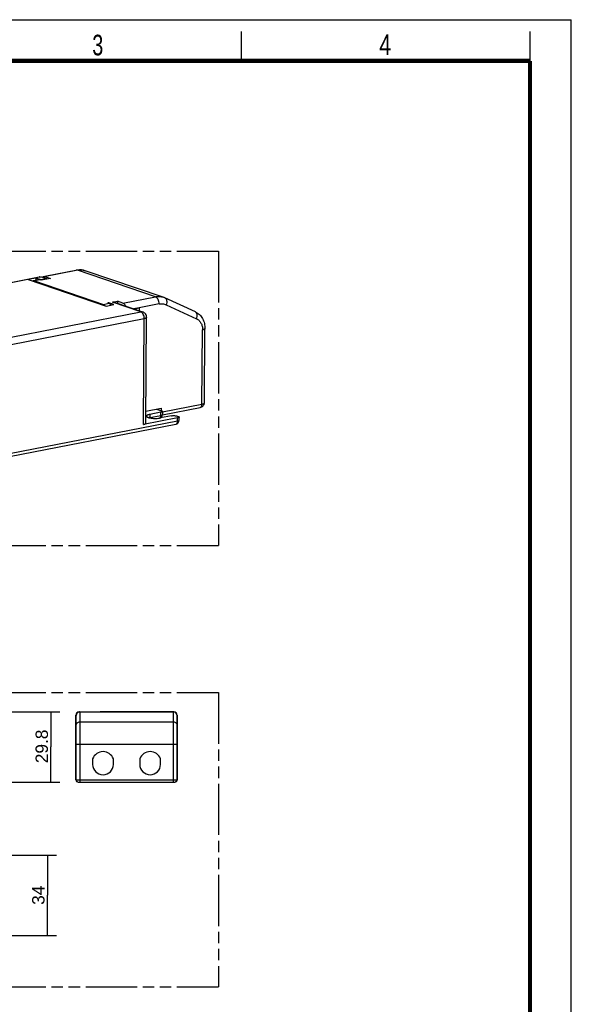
# Model space of a CAD drawing. Header units: millimetres. Extents: x 0 to 210, y 0 to 297.
# Tile 3 of 3: x 116 to 210, y 130 to 297. Entities that reach past the tile are written whole.
import ezdxf
from ezdxf.enums import TextEntityAlignment as Align

# ---------------------------------------------------------------- set-up
doc = ezdxf.new("R2010")
doc.units = ezdxf.units.MM
doc.header["$LTSCALE"] = 19.36
doc.linetypes.add('PHANTOM', pattern=[0.8, 0.45, -0.05, 0.1, -0.05, 0.1, -0.05])
doc.layers.get('0').update_dxf_attribs({"linetype": 'CONTINUOUS'})
doc.layers.add('DEFAULT_3', color=7, linetype='PHANTOM')
doc.layers.add('Z_DIM_2D', color=7, linetype='CONTINUOUS')
doc.styles.add('TEXTSTYLE_2', font='txt', dxfattribs={"width": 0.75})
doc.styles.add('TEXTSTYLE_3', font='helveticaneueltw1g-ltcn.otf')
doc.dimstyles.new('DIMSTYLE_2', dxfattribs={"dimtxt": 2.1, "dimasz": 3.5, "dimexe": 1.5, "dimexo": 0, "dimgap": 0.525, "dimtad": 1, "dimdec": 3, "dimlfac": 2.5, "dimdsep": 46, "dimtxsty": 'TEXTSTYLE_3', "dimcen": 0.09, "dimclrt": 5, "dimadec": 3, "dimazin": 2, "dimtp": 0.2, "dimtm": 0.2, "dimtfac": 1, "dimtdec": 3, "dimtofl": 0, "dimtmove": 0, "dimatfit": 3, "dimfxl": 0, "dimtolj": 1, "dimarcsym": 0})
doc.dimstyles.new('DIMSTYLE_3', dxfattribs={"dimtxt": 2.1, "dimasz": 3.5, "dimexe": 1.5, "dimexo": 0, "dimgap": 0.525, "dimtad": 1, "dimdec": 0, "dimlfac": 2.5, "dimdsep": 46, "dimtxsty": 'TEXTSTYLE_3', "dimcen": 0.09, "dimclrt": 5, "dimadec": 0, "dimazin": 2, "dimtp": 0.3, "dimtm": 0.3, "dimtfac": 1, "dimtdec": 0, "dimtofl": 0, "dimtmove": 0, "dimatfit": 3, "dimfxl": 0, "dimtolj": 1, "dimarcsym": 0})

# ---------------------------------------------------------------- blocks, each defined once
blk = doc.blocks.new('*D2')
at = {"layer": 'Z_DIM_2D', "color": 2, "linetype": 'Continuous', "transparency": 16777216}
for p, q in [((108.97, 179.4), (123.17, 179.4)), ((121.67, 179.4), (121.67, 173.44)), ((121.67, 167.48), (121.67, 173.44)), ((114.33, 167.48), (123.17, 167.48))]:
    blk.add_line(p, q, dxfattribs=at)
at = {"layer": 'Z_DIM_2D', "color": 5, "linetype": 'Continuous', "transparency": 16777216, "style": 'TEXTSTYLE_3'}
blk.add_text('29.8', height=2.1, rotation=90, dxfattribs=at).set_placement((121.15, 173.53), align=Align.CENTER)
blk = doc.blocks.new('_NONE')
blk = doc.blocks.new('*D3')
at = {"layer": 'Z_DIM_2D', "color": 2, "linetype": 'Continuous', "transparency": 16777216}
for p, q in [((72.09, 155.06), (122.6, 155.06)), ((121.1, 155.06), (121.1, 148.24)), ((121.1, 141.42), (121.1, 148.24)), ((107.17, 141.42), (122.6, 141.42))]:
    blk.add_line(p, q, dxfattribs=at)
at = {"layer": 'Z_DIM_2D', "color": 5, "linetype": 'Continuous', "transparency": 16777216, "style": 'TEXTSTYLE_3'}
blk.add_text('34', height=2.1, rotation=90, dxfattribs=at).set_placement((120.57, 148.24), align=Align.CENTER)

msp = doc.modelspace()

# ---------------------------------------------------------------- linework, layer by layer
at = {"color": 2, "linetype": 'Continuous'}
for p, q in [((0, 297), (210, 297)), ((210, 0), (210, 297)), ((154, 290), (154, 295)), ((203, 290), (203, 295))]:
    msp.add_line(p, q, dxfattribs=at)
at = {"color": 7, "linetype": 'Continuous'}
for p, q in [((120.4357, 253.37601), (125.9597, 254.44775)), ((140.72872, 249.84927), (127.48739, 254.35087)), ((78.55915, 245.31637), (119.71493, 253.30124)), ((119.12152, 253.11), (117.79576, 252.85278)), ((117.79576, 252.85278), (131.03709, 248.35118)), ((119.60758, 252.80212), (118.6685, 252.61992)), ((119.12152, 253.11), (119.11832, 252.7072)), ((119.98134, 252.81769), (119.12152, 253.11)), ((119.72916, 253.22789), (120.0606, 253.2922)), ((119.89011, 253.25912), (119.75396, 253.30541)), ((120.01058, 252.73154), (119.85961, 252.78286)), ((119.98134, 252.81769), (119.98074, 252.74168)), ((120.92042, 252.99989), (119.98134, 252.81769)), ((121.58955, 253.03788), (119.98759, 252.72708)), ((120.0606, 253.2922), (120.92042, 252.99989)), ((120.64374, 253.35942), (121.58955, 253.03788)), ((120.92042, 252.99989), (120.91969, 252.90792)), ((146.18583, 247.36025), (141.00334, 249.73986)), ((131.03709, 248.35118), (132.36285, 248.6084)), ((131.3373, 248.86856), (131.50302, 248.90071)), ((131.55325, 248.80742), (131.38129, 248.86588)), ((131.50302, 248.90071), (131.50242, 248.8247)), ((132.36285, 248.6084), (131.50302, 248.90071)), ((132.11066, 249.0186), (132.93926, 249.17936)), ((132.41858, 248.99987), (137.23361, 247.36292)), ((132.93926, 249.17936), (132.93643, 248.82381)), ((133.88507, 248.85782), (132.93926, 249.17936)), ((136.621, 248.03165), (135.75867, 247.86435)), ((136.621, 248.03165), (136.63828, 248.02578)), ((136.63828, 248.02578), (136.63463, 247.56655)), ((137.77004, 228.43095), (137.9129, 246.41601)), ((147.70652, 231.88481), (147.80678, 244.50725)), ((137.78649, 230.50296), (140.40179, 231.01037)), ((140.59735, 229.88973), (147.00483, 231.13289)), ((143.16514, 229.34539), (137.36494, 228.22006)), ((140.32771, 230.31002), (138.44955, 229.94562)), ((139.59547, 230.85393), (140.4502, 230.56335)), ((142.13335, 229.69616), (140.25519, 229.33177)), ((140.59778, 230.45061), (140.59348, 229.90971)), ((143.11566, 229.65718), (143.28763, 229.59872)), ((143.43091, 228.94508), (143.4352, 229.48598)), ((90.66246, 218.13547), (142.86425, 228.26345)), ((126.46403, 179.39539), (142.54403, 179.39539)), ((126.54403, 179.38288), (129.9986, 179.38288)), ((125.90403, 167.87539), (125.90403, 178.83539)), ((125.94403, 167.87539), (125.94403, 178.78288)), ((143.10403, 178.79539), (143.06403, 178.79539)), ((143.06403, 167.87539), (143.06403, 178.79539)), ((143.10403, 178.83539), (143.10403, 167.87539)), ((143.10403, 173.71539), (143.06403, 173.71539)), ((128.74403, 171.41629), (128.74403, 170.47539)), ((132.26403, 170.47539), (132.26403, 171.41629)), ((136.74403, 171.41629), (136.74403, 170.47539)), ((140.26403, 170.47539), (140.26403, 171.41629)), ((125.94403, 168.19539), (125.90403, 168.19539)), ((126.30403, 167.47539), (142.70403, 167.47539)), ((143.10403, 168.19539), (143.06403, 168.19539))]:
    msp.add_line(p, q, dxfattribs=at)
at = {"color": 9, "linetype": 'Continuous'}
for p, q in [((126.16774, 254.43117), (120.64374, 253.35942)), ((139.40907, 249.92956), (126.16774, 254.43117)), ((119.68617, 253.24251), (78.75333, 245.30089)), ((119.81562, 252.78554), (118.87654, 252.60334)), ((119.72916, 253.22789), (119.68617, 253.24251)), ((119.98759, 252.72708), (119.81562, 252.78554)), ((118.87654, 252.60334), (130.57018, 248.6279)), ((133.88507, 248.85782), (139.40907, 249.92956)), ((130.57018, 248.6279), (131.50926, 248.81009)), ((131.50926, 248.81009), (131.3373, 248.86856)), ((136.92569, 247.38165), (132.11066, 249.0186)), ((140.04588, 248.69613), (136.621, 248.03165)), ((141.21007, 248.56641), (146.39256, 246.1868)), ((95.8016, 238.11345), (137.5078, 246.20512)), ((95.9806, 239.4147), (136.91344, 247.35632)), ((137.36494, 228.22006), (137.5078, 246.20512)), ((147.30142, 231.67392), (147.40169, 244.29635)), ((140.40179, 231.01037), (140.39838, 230.58096)), ((140.59716, 230.37318), (147.30142, 231.67392)), ((138.44955, 229.94562), (138.44525, 229.40472)), ((138.44525, 229.40472), (140.32341, 229.76911)), ((140.32341, 229.76911), (140.32771, 230.31002)), ((143.16084, 228.80448), (143.16514, 229.34539)), ((143.16084, 228.80448), (90.95904, 218.6765)), ((126.50403, 179.39539), (126.50403, 179.38025)), ((126.54403, 179.38288), (126.54403, 167.47539)), ((130.14403, 179.37062), (126.54403, 179.37062)), ((130.14403, 179.39539), (130.14403, 179.37062)), ((142.46403, 179.38313), (130.14403, 179.38313)), ((142.46403, 167.47539), (142.46403, 179.39539)), ((125.94747, 178.83539), (125.90403, 178.83539)), ((126.54403, 177.69816), (142.46403, 177.69816)), ((143.10403, 178.83539), (143.06403, 178.83539)), ((143.06403, 173.85823), (125.94403, 173.85823)), ((125.90403, 167.87539), (143.10403, 167.87539)), ((126.30403, 167.47771), (126.30403, 167.47539))]:
    msp.add_line(p, q, dxfattribs=at)
at = {"color": 7, "linetype": 'Continuous', "const_width": 0.7}
for points in [[(7, 290), (203, 290)], [(203, 7), (203, 290)]]:
    msp.add_lwpolyline(points, dxfattribs=at)
at = {"color": 7, "linetype": 'Continuous'}
msp.add_lwpolyline([(130.04268, 179.38676), (130.02458, 179.38427), (130.00801, 179.38307), (129.99869, 179.38288)], dxfattribs=at)
for centre, radius, start, end in [((118.75817, 252.16008), 0.46851, 101.0340296, 113.4276512), ((119.69611, 252.34475), 0.46587, 90.8210096, 100.9552568), ((120.00281, 253.08958), 0.35164, 152.5482865, 154.2212264), ((119.69593, 252.32355), 0.48705, 80.8184485, 90.7630382), ((139.80138, 247.12216), 2.88047, 65.3370285, 71.2196858), ((139.89347, 229.91528), 0.70003, 304.333865, 359.5438644), ((142.73087, 228.95069), 0.70007, 280.9839524, 359.5408229), ((126.46403, 178.83539), 0.56, 90, 180), ((126.54403, 178.78288), 0.6, 90, 180), ((130.14403, 178.79539), 0.6, 90, 99.7247384), ((142.46403, 178.79539), 0.6, 0, 90), ((142.54403, 178.83539), 0.56, 0, 90), ((130.50403, 170.75539), 1.88, 20.5819692, 159.4180308), ((138.50403, 170.75539), 1.88, 20.5819692, 159.4180308), ((130.50403, 170.47539), 1.76, 180, 360), ((138.50403, 170.47539), 1.76, 180, 360), ((126.30403, 167.87539), 0.4, 180, 270), ((126.34403, 167.87539), 0.4, 180, 270), ((142.66403, 167.87539), 0.4, 270, 360), ((142.70403, 167.87539), 0.4, 270, 360)]:
    msp.add_arc(centre, radius, start, end, dxfattribs=at)
at = {"color": 9, "linetype": 'Continuous'}
for centre, radius, start, end in [((131.3475, 248.33532), 0.50158, 66.5043614, 71.1850114), ((146.00139, 246.95893), 0.44167, 60.6417933, 65.3169462), ((147.63598, 231.88535), 0.07054, 353.3584632, 359.5627732), ((138.88669, 227.07169), 2.37426, 102.6711884, 103.8703017), ((138.95721, 226.75779), 2.69599, 100.946751, 102.6700583), ((137.41722, 229.41265), 1.02807, 356.336015, 359.5580751), ((126.54412, 178.75798), 0.61264, 90.0086102, 96.3039188), ((130.26732, 181.56409), 2.19495, 264.6567796, 265.1517849), ((130.05205, 179.5894), 0.21448, 277.9767516, 284.7618119), ((129.93729, 177.65777), 1.72529, 83.1178516, 85.1949337), ((130.14403, 178.77053), 0.6126, 90.0003358, 93.4939321), ((129.92184, 178.70819), 0.6987, 71.4577362, 74.6582427), ((126.52052, 178.78276), 0.57649, 172.9294434, 179.9886278), ((126.52249, 178.78257), 0.57847, 168.9818511, 172.9344195), ((126.51992, 178.78306), 0.57585, 166.3185503, 168.9811573)]:
    msp.add_arc(centre, radius, start, end, dxfattribs=at)
at = {"color": 7, "linetype": 'Continuous'}
for points, knots in [([(125.9597, 254.44775), (126.21346, 254.49699), (126.73301, 254.53357), (127.24489, 254.43331), (127.48739, 254.35087)], [0, 0, 0, 0, 0.502303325, 1, 1, 1, 1]), ([(119.708, 253.28006), (119.70652, 253.27804), (119.70021, 253.26894), (119.69472, 253.25929), (119.69077, 253.25169)], [0, 0, 0, 0, 0.226335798, 1, 1, 1, 1]), ([(119.74095, 253.30629), (119.73813, 253.30574), (119.72459, 253.3007), (119.71472, 253.28923), (119.708, 253.28006)], [0, 0, 0, 0, 0.201636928, 1, 1, 1, 1]), ([(120.20798, 253.24326), (120.23928, 253.27698), (120.30865, 253.335), (120.3935, 253.36782), (120.4357, 253.37601)], [0, 0, 0, 0, 0.516977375, 1, 1, 1, 1]), ([(120.4357, 253.37601), (120.45247, 253.37926), (120.52212, 253.38792), (120.59361, 253.37647), (120.64374, 253.35942)], [0, 0, 0, 0, 0.243938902, 1, 1, 1, 1]), ([(131.64174, 248.76888), (131.66765, 248.75507), (131.77267, 248.68954), (131.86016, 248.59841), (131.9165, 248.523)], [0, 0, 0, 0, 0.237743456, 1, 1, 1, 1]), ([(132.41858, 248.99987), (132.37018, 249.01632), (132.26696, 249.03633), (132.16229, 249.02862), (132.11066, 249.0186)], [0, 0, 0, 0, 0.492916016, 1, 1, 1, 1]), ([(133.88507, 248.85782), (133.98801, 248.82282), (134.13274, 248.71226), (134.27944, 248.51908), (134.34336, 248.40019), (134.37214, 248.33661)], [0, 0, 0, 0, 0.447674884, 0.712641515, 1, 1, 1, 1]), ([(136.63828, 248.02578), (136.51479, 247.99411), (136.29476, 247.92823), (136.08359, 247.83511), (135.99584, 247.78323)], [0, 0, 0, 0, 0.555650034, 1, 1, 1, 1]), ([(137.9129, 246.41601), (137.91372, 246.51952), (137.88221, 246.72822), (137.74012, 247.00974), (137.51824, 247.23333), (137.33129, 247.32971), (137.23361, 247.36292)], [0, 0, 0, 0, 0.250330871, 0.500519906, 0.750480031, 1, 1, 1, 1]), ([(146.18583, 247.36025), (146.43923, 247.2439), (146.91302, 246.91928), (147.43498, 246.22883), (147.74646, 245.40121), (147.80916, 244.80715), (147.80678, 244.50725)], [0, 0, 0, 0, 0.241899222, 0.487557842, 0.739807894, 1, 1, 1, 1]), ([(147.00483, 231.13289), (147.0926, 231.14991), (147.269, 231.20175), (147.50245, 231.35992), (147.66579, 231.59829), (147.70576, 231.78971), (147.70652, 231.88481)], [0, 0, 0, 0, 0.240722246, 0.489355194, 0.743925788, 1, 1, 1, 1]), ([(137.88242, 229.65037), (137.88228, 229.63209), (137.89444, 229.59114), (137.94131, 229.53841), (138.01312, 229.48888), (138.10987, 229.44238), (138.23012, 229.39942), (138.42967, 229.34523), (138.72005, 229.29479), (139.10016, 229.26094), (139.49959, 229.25431), (139.88768, 229.27537), (140.13794, 229.30902), (140.25519, 229.33177)], [0, 0, 0, 0, 0.022020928, 0.048997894, 0.08355667, 0.1265515, 0.17793515, 0.237156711, 0.375420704, 0.532221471, 0.69641594, 0.856143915, 1, 1, 1, 1]), ([(138.44955, 229.94562), (138.36942, 229.93008), (138.22725, 229.89651), (138.06568, 229.83693), (137.97027, 229.78084), (137.92166, 229.74009), (137.89042, 229.69692), (137.88254, 229.66507), (137.88242, 229.65037)], [0, 0, 0, 0, 0.364941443, 0.652488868, 0.76533502, 0.858271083, 0.93430406, 1, 1, 1, 1]), ([(140.59777, 230.45061), (140.59766, 230.43578), (140.5842, 230.41178), (140.55596, 230.38861), (140.51049, 230.36167), (140.43358, 230.33346), (140.36587, 230.31742), (140.32771, 230.31002)], [0, 0, 0, 0, 0.139659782, 0.232830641, 0.34592986, 0.634184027, 1, 1, 1, 1]), ([(140.4502, 230.56335), (140.47177, 230.55601), (140.51025, 230.54068), (140.56517, 230.5107), (140.59795, 230.47403), (140.59777, 230.45061)], [0, 0, 0, 0, 0.354468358, 0.635655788, 1, 1, 1, 1]), ([(142.13335, 229.69616), (142.21383, 229.71178), (142.38609, 229.73093), (142.64604, 229.73365), (142.89359, 229.71188), (143.04874, 229.67993), (143.11566, 229.65718)], [0, 0, 0, 0, 0.248253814, 0.523213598, 0.785984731, 1, 1, 1, 1]), ([(143.4352, 229.48598), (143.43509, 229.47115), (143.42163, 229.44715), (143.39339, 229.42398), (143.34792, 229.39704), (143.271, 229.36883), (143.20329, 229.35279), (143.16514, 229.34539)], [0, 0, 0, 0, 0.139659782, 0.232830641, 0.34592986, 0.634184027, 1, 1, 1, 1]), ([(143.28763, 229.59872), (143.3092, 229.59138), (143.34767, 229.57605), (143.40259, 229.54607), (143.43538, 229.5094), (143.4352, 229.48598)], [0, 0, 0, 0, 0.354468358, 0.635655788, 1, 1, 1, 1]), ([(137.36494, 228.22006), (137.42217, 228.23116), (137.52374, 228.25522), (137.63911, 228.29754), (137.70731, 228.33795), (137.74967, 228.3727), (137.76986, 228.40869), (137.77003, 228.43095)], [0, 0, 0, 0, 0.365815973, 0.65407014, 0.767169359, 0.860340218, 1, 1, 1, 1])]:
    msp.add_open_spline(points, degree=3, knots=knots, dxfattribs=at)
at = {"color": 9, "linetype": 'Continuous'}
for points, knots in [([(126.16774, 254.43117), (126.15047, 254.43704), (126.08302, 254.45586), (126.01051, 254.45761), (125.9597, 254.44775)], [0, 0, 0, 0, 0.260544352, 1, 1, 1, 1]), ([(127.48738, 254.35085), (127.27995, 254.42137), (126.8376, 254.50722), (126.38901, 254.4741), (126.16774, 254.43117)], [0, 0, 0, 0, 0.492904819, 1, 1, 1, 1]), ([(118.6685, 252.61993), (118.68527, 252.62318), (118.75492, 252.63183), (118.82642, 252.62038), (118.87654, 252.60334)], [0, 0, 0, 0, 0.243940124, 1, 1, 1, 1]), ([(119.74337, 252.80369), (119.73195, 252.80555), (119.68686, 252.811), (119.64078, 252.80856), (119.60758, 252.80212)], [0, 0, 0, 0, 0.254988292, 1, 1, 1, 1]), ([(118.87654, 252.60334), (118.85624, 252.5994), (118.81576, 252.57666), (118.79017, 252.53928), (118.78069, 252.51799)], [0, 0, 0, 0, 0.470182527, 1, 1, 1, 1]), ([(139.40907, 249.92956), (139.63034, 249.97249), (140.07893, 250.00562), (140.52128, 249.91976), (140.72871, 249.84925)], [0, 0, 0, 0, 0.507095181, 1, 1, 1, 1]), ([(140.04588, 248.69613), (140.04696, 248.83194), (140.0152, 249.10226), (139.90317, 249.41777), (139.77233, 249.63563), (139.63377, 249.80325), (139.50192, 249.898), (139.40907, 249.92956)], [0, 0, 0, 0, 0.278904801, 0.553242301, 0.680848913, 0.798598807, 1, 1, 1, 1]), ([(141.00333, 249.73985), (141.0422, 249.72199), (141.11668, 249.67338), (141.2061, 249.56934), (141.27182, 249.43835), (141.32755, 249.22689), (141.32496, 248.92416), (141.25857, 248.6853), (141.21007, 248.56641)], [0, 0, 0, 0, 0.098708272, 0.201916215, 0.313098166, 0.43401571, 0.703678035, 1, 1, 1, 1]), ([(130.47433, 248.54255), (130.48381, 248.56384), (130.5094, 248.60122), (130.54988, 248.62396), (130.57018, 248.6279)], [0, 0, 0, 0, 0.529817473, 1, 1, 1, 1]), ([(130.57018, 248.6279), (130.59694, 248.6188), (130.71115, 248.56832), (130.807, 248.4826), (130.86929, 248.40944)], [0, 0, 0, 0, 0.227276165, 1, 1, 1, 1]), ([(131.65256, 248.73588), (131.64403, 248.74186), (131.61052, 248.76421), (131.57486, 248.78342), (131.54747, 248.79531)], [0, 0, 0, 0, 0.258582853, 1, 1, 1, 1]), ([(131.86897, 248.51342), (131.85296, 248.53608), (131.79018, 248.61858), (131.71479, 248.69228), (131.65256, 248.73588)], [0, 0, 0, 0, 0.267459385, 1, 1, 1, 1]), ([(140.04588, 248.69613), (140.24262, 248.73431), (140.6443, 248.75506), (141.03293, 248.64774), (141.21007, 248.56641)], [0, 0, 0, 0, 0.506954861, 1, 1, 1, 1]), ([(136.92569, 247.38165), (136.92819, 247.3808), (136.93252, 247.37907), (136.93764, 247.37591), (136.94075, 247.3721), (136.93978, 247.36538), (136.92853, 247.35993), (136.91953, 247.3575), (136.91344, 247.35632)], [0, 0, 0, 0, 0.154770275, 0.271566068, 0.35402762, 0.423678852, 0.636138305, 1, 1, 1, 1]), ([(137.5078, 246.20512), (137.50881, 246.33187), (137.47927, 246.58428), (137.35627, 246.92891), (137.17139, 247.20353), (137.0001, 247.32686), (136.91344, 247.35632)], [0, 0, 0, 0, 0.279107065, 0.55364353, 0.798452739, 1, 1, 1, 1]), ([(136.92569, 247.38165), (136.97732, 247.39167), (137.08199, 247.39939), (137.1852, 247.37937), (137.23361, 247.36292)], [0, 0, 0, 0, 0.507081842, 1, 1, 1, 1]), ([(137.9129, 246.41601), (137.91272, 246.39376), (137.89254, 246.35777), (137.85018, 246.32302), (137.78198, 246.2826), (137.6666, 246.24028), (137.56503, 246.21623), (137.5078, 246.20512)], [0, 0, 0, 0, 0.139644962, 0.232812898, 0.345905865, 0.634175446, 1, 1, 1, 1]), ([(146.39256, 246.1868), (146.43942, 246.30166), (146.50455, 246.53266), (146.51117, 246.82586), (146.46287, 247.0334), (146.40406, 247.16412), (146.32293, 247.27068), (146.25418, 247.32348), (146.21792, 247.34388)], [0, 0, 0, 0, 0.294324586, 0.56373794, 0.685272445, 0.797353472, 0.901296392, 1, 1, 1, 1]), ([(146.39256, 246.1868), (146.54737, 246.11572), (146.84125, 245.90952), (147.16556, 245.46156), (147.36354, 244.90745), (147.40333, 244.50375), (147.40169, 244.29635)], [0, 0, 0, 0, 0.22647121, 0.46621073, 0.724259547, 1, 1, 1, 1]), ([(147.80678, 244.50725), (147.80661, 244.48499), (147.78642, 244.449), (147.74406, 244.41424), (147.67585, 244.37383), (147.56048, 244.33151), (147.45892, 244.30746), (147.40169, 244.29635)], [0, 0, 0, 0, 0.139661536, 0.232834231, 0.345935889, 0.634190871, 1, 1, 1, 1]), ([(147.00483, 231.13289), (147.04791, 231.14124), (147.13601, 231.18603), (147.22984, 231.31172), (147.28813, 231.48028), (147.30089, 231.60691), (147.30142, 231.67392)], [0, 0, 0, 0, 0.199162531, 0.427278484, 0.695862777, 1, 1, 1, 1]), ([(147.30142, 231.67392), (147.35706, 231.68471), (147.45628, 231.70808), (147.56935, 231.7489), (147.63748, 231.78758), (147.68079, 231.82112), (147.70346, 231.855), (147.70605, 231.87719)], [0, 0, 0, 0, 0.36115264, 0.648610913, 0.762754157, 0.857655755, 1, 1, 1, 1]), ([(140.17974, 229.31776), (140.18705, 229.32571), (140.21643, 229.36062), (140.23982, 229.40033), (140.25466, 229.4318)], [0, 0, 0, 0, 0.23690324, 1, 1, 1, 1]), ([(140.25466, 229.4318), (140.26595, 229.45574), (140.30773, 229.56346), (140.32271, 229.68032), (140.32341, 229.76911)], [0, 0, 0, 0, 0.229634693, 1, 1, 1, 1]), ([(140.32341, 229.76911), (140.36157, 229.77652), (140.42928, 229.79255), (140.50619, 229.82077), (140.55166, 229.84771), (140.57991, 229.87088), (140.59337, 229.89487), (140.59348, 229.90971)], [0, 0, 0, 0, 0.365809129, 0.654064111, 0.767165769, 0.860338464, 1, 1, 1, 1]), ([(142.86425, 228.26345), (142.90733, 228.27181), (142.99544, 228.31661), (143.08928, 228.44231), (143.14755, 228.61087), (143.16031, 228.73749), (143.16084, 228.80448)], [0, 0, 0, 0, 0.199189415, 0.427320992, 0.695896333, 1, 1, 1, 1]), ([(143.16084, 228.80448), (143.199, 228.81189), (143.26671, 228.82792), (143.34362, 228.85614), (143.38909, 228.88308), (143.41733, 228.90625), (143.43079, 228.93024), (143.43091, 228.94508)], [0, 0, 0, 0, 0.365809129, 0.654064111, 0.767165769, 0.860338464, 1, 1, 1, 1]), ([(126.47685, 179.36692), (126.41631, 179.36023), (126.29675, 179.32855), (126.1406, 179.23029), (126.02168, 179.0905), (125.97458, 178.97747), (125.96041, 178.91926)], [0, 0, 0, 0, 0.252022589, 0.502832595, 0.75211, 1, 1, 1, 1]), ([(129.99869, 179.38287), (130.00344, 179.38287), (130.0249, 179.38234), (130.04628, 179.38021), (130.06292, 179.37867)], [0, 0, 0, 0, 0.221060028, 1, 1, 1, 1]), ([(130.06836, 179.38733), (130.06601, 179.38754), (130.05746, 179.38813), (130.04881, 179.38781), (130.04268, 179.38676)], [0, 0, 0, 0, 0.27487958, 1, 1, 1, 1]), ([(130.1067, 179.38199), (130.10294, 179.38252), (130.09017, 179.38438), (130.07743, 179.38651), (130.06836, 179.38733)], [0, 0, 0, 0, 0.294452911, 1, 1, 1, 1]), ([(143.06403, 178.79539), (143.06403, 178.87189), (143.03258, 179.02706), (142.89857, 179.22242), (142.69919, 179.35276), (142.54201, 179.38313), (142.46403, 179.38313)], [0, 0, 0, 0, 0.247618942, 0.496630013, 0.747614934, 1, 1, 1, 1]), ([(125.94403, 177.11042), (125.94403, 177.18692), (125.97548, 177.34209), (126.10948, 177.53745), (126.30887, 177.66779), (126.46605, 177.69816), (126.54403, 177.69816)], [0, 0, 0, 0, 0.247618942, 0.496630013, 0.747614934, 1, 1, 1, 1]), ([(142.46403, 177.69816), (142.54201, 177.69816), (142.69919, 177.66779), (142.89857, 177.53745), (143.03258, 177.34209), (143.06403, 177.18692), (143.06403, 177.11042)], [0, 0, 0, 0, 0.252385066, 0.503369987, 0.752381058, 1, 1, 1, 1])]:
    msp.add_open_spline(points, degree=3, knots=knots, dxfattribs=at)
at = {"color": 7, "linetype": 'Continuous'}
for points in [[(119.75397, 253.30541), (119.74985, 253.3068), (119.74522, 253.30712), (119.74095, 253.30629)], [(119.85961, 252.78286), (119.83164, 252.79237), (119.80281, 252.79968), (119.77364, 252.80437)], [(131.38129, 248.86588), (131.36738, 248.87061), (131.35172, 248.87136), (131.3373, 248.86856)], [(131.55325, 248.80742), (131.58371, 248.79706), (131.61335, 248.78401), (131.64174, 248.76888)]]:
    msp.add_open_spline(points, degree=3, dxfattribs=at)
at = {"color": 9, "linetype": 'Continuous'}
for points in [[(119.81562, 252.78554), (119.79211, 252.79353), (119.76788, 252.79971), (119.74337, 252.80369)], [(119.85961, 252.78286), (119.8457, 252.78759), (119.83004, 252.78834), (119.81562, 252.78554)], [(131.50926, 248.81009), (131.52369, 248.81289), (131.53935, 248.81215), (131.55325, 248.80742)]]:
    msp.add_open_spline(points, degree=3, dxfattribs=at)
at = {"layer": 'DEFAULT_3', "color": 91, "linetype": 'PHANTOM', "true_color": 0x80ff80}
for p, q in [((50.12864, 257.68), (150.12864, 257.68)), ((150.12864, 257.68), (150.12864, 207.68)), ((50.12864, 207.68), (150.12864, 207.68)), ((50.12864, 182.68), (150.12864, 182.68)), ((150.12864, 182.68), (150.12864, 132.68)), ((50.12864, 132.68), (150.12864, 132.68))]:
    msp.add_line(p, q, dxfattribs=at)

# ---------------------------------------------------------------- texts
at = {"color": 5, "linetype": 'Continuous', "style": 'TEXTSTYLE_2'}
for s, width, p in [('3', 0.714286, (128.68391, 290.94286)), ('4', 0.785714, (177.38314, 290.99105))]:
    msp.add_text(s, height=3.5, dxfattribs=dict(at, width=width)).set_placement(p)

# ---------------------------------------------------------------- dimensions: what is measured, and where the dimension line sits
at = {"layer": 'Z_DIM_2D', "color": 2, "linetype": 'Continuous'}
for base, p1, p2, dimstyle, picture, middle in [((121.67385, 167.47539), (108.96605, 179.39539), (114.32605, 167.47539), 'DIMSTYLE_2', '*D2', (121.67385, 173.53683)), ((121.09755, 141.41856), (72.08605, 155.05856), (107.16605, 141.41856), 'DIMSTYLE_3', '*D3', (121.09755, 148.2464))]:
    dim = msp.add_linear_dim(base=base, p1=p1, p2=p2, angle=270, dimstyle=dimstyle, override={"dimblk1": 'NONE', "dimblk2": 'NONE', "dimsah": 1}, dxfattribs=at)
    dim.commit()
    dim.dimension.update_dxf_attribs({"geometry": picture, "text_midpoint": middle, "dimtype": 160})

doc.saveas('drawing.dxf')
